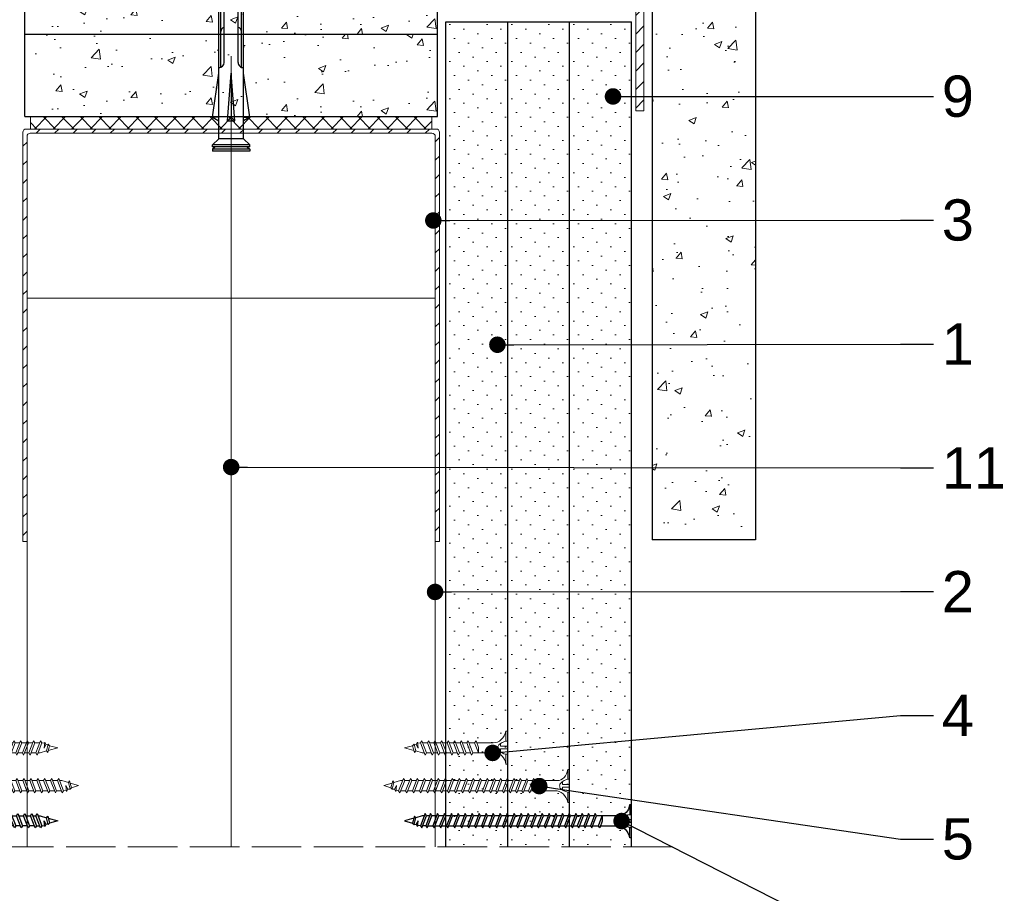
# Model space of a CAD drawing. Header units: millimetres. Extents: x 3099 to 4102, y 555 to 1073.
# Tile 7 of 8: x 3818 to 4056, y 755 to 967. Entities that reach past the tile are written whole.
import ezdxf
from ezdxf import colors
from ezdxf.entities.mleader import LeaderData, LeaderLine
from ezdxf.math import Vec2, Vec3

# ---------------------------------------------------------------- set-up
doc = ezdxf.new("R2010")
doc.units = ezdxf.units.MM
doc.linetypes.add('ACAD_ISO02W100', pattern=[15, 12, -3])
for name, color, linetype, lineweight in [('_ISOVER WELNA', 7, 'BATTING', 9), ('_RIGIPS AKCESORIA', 7, 'Continuous', 18), ('_RIGIPS G-K', 7, 'Continuous', 25), ('_RIGIPS PROFIL', 7, 'Continuous', 18), ('KRESKOWANIE', 7, 'Continuous', 9), ('OPISY', 7, 'Continuous', 9), ('PRZERYWANA', 7, 'ACAD_ISO02W100', 9)]:
    doc.layers.add(name, color=color, linetype=linetype, lineweight=lineweight)
doc.layers.add('_Rigips_Akcesoria', color=7, linetype='Continuous')
doc.styles.get("Standard").update_dxf_attribs({"font": 'arial.ttf'})
doc.linetypes.add('BATTING', pattern='A,0.00254,-2.54,[134,ltypeshp.shx,S=2.54,R=0,X=-2.54,Y=0],-5.08,[134,ltypeshp.shx,S=2.54,R=180,X=2.54,Y=0],-2.54', length=10.16254)

# ---------------------------------------------------------------- blocks, each defined once
blk = doc.blocks.new('UW100x100')
at = {"layer": 'KRESKOWANIE'}
h = blk.add_hatch(dxfattribs=at)
h.set_pattern_fill('ANSI31', color=256, style=0)
h.paths.add_polyline_path([(3263.16, 960.07), (3163.86, 960.07, 0.414214), (3163.06, 959.27), (3163.06, 860.07), (3164.06, 860.07), (3164.06, 958.27, -0.414214), (3164.86, 959.07), (3262.16, 959.07, -0.414214), (3262.96, 958.27), (3262.96, 860.07), (3263.96, 860.07), (3263.96, 959.27, 0.414214)])
for p, q in [((3163.06, 959.27), (3163.06, 860.07)), ((3263.16, 960.07), (3163.86, 960.07)), ((3262.16, 959.07), (3164.86, 959.07)), ((3263.96, 959.27), (3263.96, 860.07)), ((3164.06, 958.27), (3164.06, 860.07)), ((3262.96, 958.27), (3262.96, 860.07)), ((3163.06, 860.07), (3164.06, 860.07)), ((3263.96, 860.07), (3262.96, 860.07))]:
    blk.add_line(p, q)
for centre, start, end in [((3163.86, 959.27), 90, 180), ((3164.86, 958.27), 90, 180), ((3262.16, 958.27), 0, 90), ((3263.16, 959.27), 0, 90)]:
    blk.add_arc(centre, 0.8, start, end)
blk = doc.blocks.new('TN 25')
at = {"layer": '_RIGIPS AKCESORIA'}
for p, q in [((0, -0.84), (0, 7.16)), ((0, 7.16), (0.46, 7.16)), ((0.46, 7.16), (0.46, 4.78)), ((0.46, 4.78), (0, 4.78)), ((8.47, 4.46), (8.79, 5)), ((8.79, 5), (9.93, 2.01)), ((10.1, 4.46), (10.41, 5)), ((10.41, 5), (11.56, 2.01)), ((11.67, 4.46), (11.99, 5)), ((11.99, 5), (13.14, 2.01)), ((13.21, 4.46), (13.52, 5)), ((13.52, 5), (14.67, 2.01)), ((14.8, 4.46), (15.12, 5)), ((15.12, 5), (16.26, 2.01)), ((16.42, 4.46), (16.73, 5)), ((16.73, 5), (17.88, 2.01)), ((17.99, 4.46), (18.31, 5)), ((18.31, 5), (19.45, 2.01)), ((19.68, 4.46), (20, 5)), ((20, 5), (21.14, 2.01)), ((0, 3.5), (1.77, 3.5)), ((0, 2.83), (1.77, 2.83)), ((1.77, 3.5), (1.77, 4.2)), ((1.77, 2.83), (1.77, 2.18)), ((3.02, 4.46), (8.47, 4.46)), ((7.12, 4.46), (7.12, 3.18)), ((8.03, 2.01), (7.12, 4.46)), ((7.12, 3.18), (7.65, 1.53)), ((9.61, 1.51), (8.47, 4.46)), ((9, 4.46), (10.1, 4.46)), ((11.23, 1.51), (10.1, 4.46)), ((10.62, 4.46), (11.67, 4.46)), ((12.81, 1.51), (11.67, 4.46)), ((12.2, 4.46), (13.21, 4.46)), ((14.34, 1.51), (13.21, 4.46)), ((13.73, 4.46), (14.8, 4.46)), ((15.94, 1.51), (14.8, 4.46)), ((15.33, 4.46), (16.42, 4.46)), ((17.55, 1.51), (16.42, 4.46)), ((16.94, 4.46), (17.99, 4.46)), ((19.13, 1.51), (17.99, 4.46)), ((18.52, 4.46), (19.68, 4.46)), ((20.82, 1.51), (19.68, 4.46)), ((20.21, 4.46), (20.7, 4.46)), ((20.7, 4.46), (22.28, 3.98)), ((21.85, 1.83), (21.67, 3.28)), ((21.67, 3.28), (22.14, 2.4)), ((22.14, 2.4), (21.85, 1.83)), ((22.7, 2.36), (22.14, 2.4)), ((22.28, 3.98), (22.56, 4.37)), ((22.7, 2.36), (22.28, 3.98)), ((22.56, 4.37), (23.03, 2.71)), ((23.03, 2.71), (22.7, 2.36)), ((22.71, 3.85), (25, 3.24)), ((25, 3.24), (23.03, 2.71)), ((0.46, 1.64), (0, 1.64)), ((0.46, -0.84), (0.46, 1.64)), ((7.49, 2.01), (3.55, 2.01)), ((7.65, 1.53), (8.03, 2.01)), ((9.41, 2.01), (8.03, 2.01)), ((9.93, 2.01), (9.61, 1.51)), ((11.04, 2.01), (9.93, 2.01)), ((11.56, 2.01), (11.23, 1.51)), ((12.61, 2.01), (11.56, 2.01)), ((13.14, 2.01), (12.81, 1.51)), ((14.15, 2.01), (13.14, 2.01)), ((14.67, 2.01), (14.34, 1.51)), ((15.74, 2.01), (14.67, 2.01)), ((16.26, 2.01), (15.94, 1.51)), ((17.36, 2.01), (16.26, 2.01)), ((17.88, 2.01), (17.55, 1.51)), ((18.93, 2.01), (17.88, 2.01)), ((19.45, 2.01), (19.13, 1.51)), ((19.45, 2.01), (20.62, 2.01)), ((21.14, 2.01), (20.82, 1.51)), ((21.14, 2.01), (21.81, 2.12)), ((0, -0.84), (0.46, -0.84))]:
    blk.add_line(p, q, dxfattribs=at)
for centre, major_axis, ratio, start_param, end_param in [((3.09, 7.67), (0.17, 3.2), 0.826134, 1.773653, 3.180586), ((-0.04, 0.9), (0, 3.93), 0.848176, -0.720942, -0.151112), ((0.59, 4.62), (0, 2.81), 0.848176, 3.475072, 3.862535), ((1.66, 3.18), (0, 0.895), 0.848176, -1.552777, -0.720942), ((1.66, 3.18), (0, 0.895), 0.848176, 3.862535, 4.730408), ((3.37, -1.57), (0.28, 3.57), 0.832181, 0.035984, 1.430787), ((-2.73, 15.91), (0, 14.76), 0.848176, 3.399396, 3.475072)]:
    blk.add_ellipse(centre, major_axis=major_axis, ratio=ratio, start_param=start_param, end_param=end_param, dxfattribs=at)
blk = doc.blocks.new('kolek rozprezny komplet 100')
for p, q in [((350.66, 165.93), (350.76, 167.83)), ((353.75, 167.67), (350.71, 166.88)), ((353.81, 168.77), (350.76, 167.83)), ((353.68, 166.27), (353.81, 168.77)), ((357.41, 168.58), (353.81, 168.77)), ((357.31, 166.68), (357.41, 168.58)), ((359, 168.5), (357.82, 167.89)), ((358.9, 166.6), (359, 168.5)), ((359.8, 168.45), (359, 168.5)), ((359.7, 166.56), (359.8, 168.45)), ((361.4, 168.37), (360.22, 167.77)), ((361.3, 166.47), (361.4, 168.37)), ((362.2, 168.33), (361.4, 168.37)), ((362.1, 166.43), (362.2, 168.33)), ((363.8, 168.24), (362.61, 167.64)), ((363.7, 166.35), (363.8, 168.24)), ((364.6, 168.2), (363.8, 168.24)), ((364.5, 166.31), (364.6, 168.2)), ((366.19, 168.12), (365.01, 167.52)), ((366.09, 166.22), (366.19, 168.12)), ((366.99, 168.08), (366.19, 168.12)), ((366.89, 166.18), (366.99, 168.08)), ((368.59, 167.99), (367.41, 167.39)), ((368.49, 166.1), (368.59, 167.99)), ((369.39, 167.95), (368.59, 167.99)), ((369.29, 166.05), (369.39, 167.95)), ((370.99, 167.87), (369.8, 167.26)), ((370.89, 165.97), (370.99, 167.87)), ((372.59, 167.78), (371.4, 167.18)), ((372.49, 165.89), (372.59, 167.78)), ((373.38, 167.74), (372.59, 167.78)), ((373.28, 165.84), (373.38, 167.74)), ((374.98, 167.66), (373.8, 167.06)), ((374.88, 165.76), (374.98, 167.66)), ((375.78, 167.62), (374.98, 167.66)), ((375.68, 165.72), (375.78, 167.62)), ((377.38, 167.53), (376.2, 166.93)), ((377.28, 165.64), (377.38, 167.53)), ((378.18, 167.49), (377.38, 167.53)), ((378.08, 165.59), (378.18, 167.49)), ((379.78, 167.41), (378.59, 166.8)), ((379.68, 165.51), (379.78, 167.41)), ((448.67, 167.37), (379.77, 167.37)), ((443.47, 168.87), (432.8, 167.37)), ((443.47, 167.37), (443.47, 168.87)), ((443.47, 168.87), (444.34, 167.37)), ((450.17, 168.87), (448.67, 167.37)), ((448.67, 167.37), (448.67, 161.37)), ((450.17, 168.87), (450.17, 159.87)), ((450.67, 168.87), (450.17, 168.87)), ((450.67, 168.87), (450.67, 159.87)), ((450.67, 168.27), (451.17, 168.87)), ((451.17, 168.87), (451.67, 168.87)), ((451.17, 168.87), (451.17, 159.87)), ((451.67, 168.87), (451.67, 159.87)), ((353.15, 165.8), (350.66, 165.93)), ((351.53, 165.88), (352.53, 165.88)), ((352.53, 165.88), (351.53, 162.88)), ((352.53, 165.88), (351.93, 162.88)), ((352.93, 165.88), (351.93, 162.88)), ((352.53, 165.88), (352.9, 166.38)), ((352.93, 165.88), (352.9, 166.38)), ((352.93, 165.88), (354.53, 165.88)), ((354.53, 165.88), (353.53, 162.88)), ((377.24, 165.04), (353.68, 166.27)), ((380.47, 165.47), (353.71, 166.87)), ((354.53, 165.88), (353.93, 162.88)), ((354.93, 165.88), (353.93, 162.88)), ((354.53, 165.88), (354.78, 166.21)), ((354.93, 165.88), (354.91, 166.21)), ((354.93, 165.88), (356.93, 165.88)), ((356.93, 165.88), (355.93, 162.88)), ((356.93, 165.88), (356.33, 162.88)), ((357.33, 165.88), (356.33, 162.88)), ((356.93, 165.88), (357.09, 166.09)), ((357.33, 165.88), (357.32, 166.08)), ((357.33, 165.88), (359.33, 165.88)), ((357.67, 166.06), (357.71, 166.66)), ((359.33, 165.88), (358.33, 162.88)), ((358.47, 166.02), (358.5, 166.62)), ((359.33, 165.88), (358.73, 162.88)), ((359.73, 165.88), (358.73, 162.88)), ((359.33, 165.88), (359.4, 165.97)), ((359.73, 165.88), (359.73, 165.95)), ((359.73, 165.88), (361.24, 165.88)), ((360.07, 165.94), (360.1, 166.54)), ((361.72, 165.85), (360.73, 162.88)), ((360.87, 165.89), (360.9, 166.49)), ((361.73, 165.85), (361.13, 162.88)), ((362.12, 165.83), (361.13, 162.88)), ((362.47, 165.81), (362.5, 166.41)), ((364.08, 165.73), (363.17, 162.98)), ((363.27, 165.77), (363.3, 166.37)), ((364.1, 165.73), (363.56, 163)), ((364.48, 165.71), (363.57, 163)), ((364.86, 165.69), (364.9, 166.28)), ((366.44, 165.6), (365.61, 163.1)), ((365.66, 165.64), (365.69, 166.24)), ((366.48, 165.6), (365.98, 163.12)), ((366.84, 165.58), (366.02, 163.13)), ((367.26, 165.56), (367.29, 166.16)), ((368.8, 165.48), (368.05, 163.23)), ((368.06, 165.52), (368.09, 166.12)), ((368.85, 165.48), (368.41, 163.25)), ((369.19, 165.46), (368.46, 163.25)), ((369.66, 165.43), (369.69, 166.03)), ((370.46, 165.39), (370.49, 165.99)), ((371.16, 165.36), (370.49, 163.36)), ((371.23, 165.35), (370.83, 163.38)), ((371.55, 165.33), (370.9, 163.38)), ((372.05, 165.31), (372.09, 165.91)), ((372.85, 165.27), (372.89, 165.87)), ((373.52, 165.23), (372.94, 163.49)), ((373.6, 165.23), (373.26, 163.51)), ((373.91, 165.21), (373.34, 163.51)), ((374.45, 165.18), (374.48, 165.78)), ((375.25, 165.14), (375.28, 165.74)), ((375.88, 165.11), (375.38, 163.62)), ((375.98, 165.1), (375.68, 163.63)), ((376.27, 165.09), (375.79, 163.64)), ((430.17, 166.07), (379.71, 166.07)), ((431.37, 166.87), (379.75, 166.87)), ((380.47, 166.07), (380.47, 162.67)), ((380.67, 166.07), (380.67, 162.67)), ((380.87, 166.07), (380.87, 162.67)), ((444.34, 165.28), (432.8, 164.37)), ((444.34, 165.28), (443.47, 164.37)), ((444.34, 163.45), (444.34, 165.28)), ((353.15, 162.94), (350.66, 162.81)), ((350.66, 162.81), (350.76, 160.91)), ((351.53, 162.88), (351.57, 162.38)), ((351.57, 162.38), (351.93, 162.88)), ((351.93, 162.88), (353.53, 162.88)), ((353.53, 162.88), (353.56, 162.47)), ((353.64, 162.48), (353.93, 162.88)), ((377.24, 163.7), (353.68, 162.46)), ((353.68, 162.46), (353.81, 159.97)), ((380.47, 163.27), (353.71, 161.87)), ((353.93, 162.88), (355.93, 162.88)), ((355.93, 162.88), (355.95, 162.6)), ((356.14, 162.61), (356.33, 162.88)), ((356.33, 162.88), (358.33, 162.88)), ((357.67, 162.67), (357.71, 162.07)), ((358.33, 162.88), (358.34, 162.72)), ((358.47, 162.72), (358.5, 162.12)), ((358.63, 162.74), (358.73, 162.88)), ((358.73, 162.88), (360.73, 162.88)), ((360.07, 162.8), (360.1, 162.2)), ((360.73, 162.88), (360.73, 162.85)), ((360.87, 162.84), (360.9, 162.24)), ((361.13, 162.88), (361.24, 162.88)), ((361.13, 162.87), (361.13, 162.88)), ((361.3, 162.26), (361.4, 160.37)), ((362.1, 162.3), (362.2, 160.41)), ((362.47, 162.93), (362.5, 162.33)), ((363.27, 162.97), (363.3, 162.37)), ((363.7, 162.39), (363.8, 160.49)), ((364.5, 162.43), (364.6, 160.53)), ((364.86, 163.05), (364.9, 162.45)), ((365.66, 163.09), (365.69, 162.49)), ((366.09, 162.51), (366.19, 160.62)), ((366.89, 162.56), (366.99, 160.66)), ((367.26, 163.18), (367.29, 162.58)), ((368.06, 163.22), (368.09, 162.62)), ((368.49, 162.64), (368.59, 160.74)), ((369.29, 162.68), (369.39, 160.78)), ((369.66, 163.3), (369.69, 162.7)), ((370.46, 163.34), (370.49, 162.74)), ((370.89, 162.77), (370.99, 160.87)), ((372.05, 163.43), (372.09, 162.83)), ((372.49, 162.85), (372.59, 160.95)), ((372.85, 163.47), (372.89, 162.87)), ((373.28, 162.89), (373.38, 160.99)), ((374.45, 163.55), (374.48, 162.95)), ((374.88, 162.97), (374.98, 161.08)), ((375.25, 163.59), (375.28, 163)), ((375.68, 163.02), (375.78, 161.12)), ((377.28, 163.1), (377.38, 161.2)), ((378.08, 164.5), (377.86, 163.87)), ((378.08, 163.14), (378.18, 161.24)), ((379.68, 163.23), (379.78, 161.33)), ((430.17, 162.67), (379.71, 162.67)), ((432.8, 164.37), (443.47, 164.37)), ((444.34, 163.45), (432.8, 164.37)), ((444.34, 163.45), (443.47, 164.37)), ((353.75, 161.07), (350.71, 161.86)), ((353.81, 159.97), (350.76, 160.91)), ((357.41, 160.16), (353.81, 159.97)), ((357.31, 162.05), (357.41, 160.16)), ((359, 160.24), (357.82, 160.84)), ((358.9, 162.14), (359, 160.24)), ((359.8, 160.28), (359, 160.24)), ((359.7, 162.18), (359.8, 160.28)), ((361.4, 160.37), (360.22, 160.97)), ((362.2, 160.41), (361.4, 160.37)), ((363.8, 160.49), (362.61, 161.09)), ((364.6, 160.53), (363.8, 160.49)), ((366.19, 160.62), (365.01, 161.22)), ((366.99, 160.66), (366.19, 160.62)), ((368.59, 160.74), (367.41, 161.35)), ((369.39, 160.78), (368.59, 160.74)), ((370.99, 160.87), (369.8, 161.47)), ((372.59, 160.95), (371.4, 161.55)), ((373.38, 160.99), (372.59, 160.95)), ((374.98, 161.08), (373.8, 161.68)), ((375.78, 161.12), (374.98, 161.08)), ((377.38, 161.2), (376.2, 161.81)), ((378.18, 161.24), (377.38, 161.2)), ((379.78, 161.33), (378.59, 161.93)), ((431.37, 161.87), (379.75, 161.87)), ((448.67, 161.37), (379.77, 161.37)), ((443.47, 159.87), (432.8, 161.37)), ((443.47, 161.37), (443.47, 159.87)), ((443.47, 159.87), (444.34, 161.37)), ((450.17, 159.87), (448.67, 161.37)), ((450.67, 159.87), (450.17, 159.87)), ((450.67, 160.47), (451.17, 159.87)), ((451.17, 159.87), (451.67, 159.87))]:
    blk.add_line(p, q)
for centre, radius, start, end in [((357.68, 168.16), 0.3, 177, 297), ((360.08, 168.03), 0.3, 177, 297), ((362.48, 167.91), 0.3, 177, 297), ((364.87, 167.78), 0.3, 177, 297), ((367.27, 167.66), 0.3, 177, 297), ((369.67, 167.53), 0.3, 177, 297), ((371.27, 167.45), 0.3, 177, 297), ((373.66, 167.32), 0.3, 177, 297), ((376.06, 167.2), 0.3, 177, 297), ((378.46, 167.07), 0.3, 177, 297), ((430.17, 167.37), 1.3, 270, 0), ((353.27, 155.16), 10.85, 99.2038, 121.9083), ((353.65, 165.77), 0.5, 87, 177), ((377.41, 164.38), 0.682, 255.8604, 104.1386), ((422.67, 165.87), 1, 90, 168.463), ((353.27, 173.59), 10.85, 238.0917, 260.7962), ((353.65, 162.96), 0.5, 183, 273), ((422.67, 162.87), 1, 191.537, 270), ((430.17, 161.37), 1.3, 0, 90), ((357.68, 160.58), 0.3, 63, 183), ((360.08, 160.7), 0.3, 63, 183), ((362.48, 160.83), 0.3, 63, 183), ((364.87, 160.95), 0.3, 63, 183), ((367.27, 161.08), 0.3, 63, 183), ((369.67, 161.2), 0.3, 63, 183), ((371.27, 161.29), 0.3, 63, 183), ((373.66, 161.41), 0.3, 63, 183), ((376.06, 161.54), 0.3, 63, 183), ((378.46, 161.66), 0.3, 63, 183)]:
    blk.add_arc(centre, radius, start, end)
blk = doc.blocks.new('KATOWNIK 60x40x2')
at = {"layer": 'KRESKOWANIE'}
h = blk.add_hatch(dxfattribs=at)
h.set_pattern_fill('ANSI31', color=256)
h.paths.add_polyline_path([(3327.91, 5182.56), (3291.91, 5182.56, 0.414214), (3287.91, 5178.56), (3287.91, 5122.56), (3289.91, 5122.56), (3289.91, 5176.56, -0.414214), (3293.91, 5180.56), (3327.91, 5180.56)])
at = {"layer": '_RIGIPS PROFIL'}
for p, q in [((3291.91, 5182.56), (3327.91, 5182.56)), ((3327.91, 5180.56), (3327.91, 5182.56)), ((3287.91, 5178.56), (3287.91, 5122.56)), ((3293.91, 5180.56), (3327.91, 5180.56)), ((3289.91, 5176.56), (3289.91, 5122.56)), ((3287.91, 5122.56), (3289.91, 5122.56))]:
    blk.add_line(p, q, dxfattribs=at)
for centre in [(3291.91, 5178.56), (3293.91, 5176.56)]:
    blk.add_arc(centre, 4, 90, 180, dxfattribs=at)
blk = doc.blocks.new('TN 45')
at = {"layer": '_RIGIPS AKCESORIA'}
for p, q in [((0, -0.84), (0, 7.16)), ((0, 7.16), (0.46, 7.16)), ((0.46, 7.16), (0.46, 4.78)), ((0.46, 4.78), (0, 4.78)), ((8.47, 4.46), (8.79, 5)), ((8.79, 5), (9.93, 2.01)), ((10.1, 4.46), (10.41, 5)), ((10.41, 5), (11.56, 2.01)), ((11.67, 4.46), (11.99, 5)), ((11.99, 5), (13.14, 2.01)), ((13.21, 4.46), (13.52, 5)), ((13.52, 5), (14.67, 2.01)), ((14.8, 4.46), (15.12, 5)), ((15.12, 5), (16.26, 2.01)), ((16.42, 4.46), (16.73, 5)), ((16.73, 5), (17.88, 2.01)), ((17.99, 4.46), (18.31, 5)), ((18.31, 5), (19.45, 2.01)), ((19.68, 4.46), (20, 5)), ((20, 5), (21.14, 2.01)), ((21.37, 4.46), (21.69, 5)), ((21.69, 5), (22.83, 2.01)), ((23.06, 4.46), (23.38, 5)), ((23.38, 5), (24.52, 2.01)), ((24.75, 4.46), (25.07, 5)), ((25.07, 5), (26.21, 2.01)), ((26.44, 4.46), (26.76, 5)), ((26.76, 5), (27.9, 2.01)), ((28.13, 4.46), (28.45, 5)), ((28.45, 5), (29.59, 2.01)), ((29.82, 4.46), (30.14, 5)), ((30.14, 5), (31.28, 2.01)), ((31.51, 4.46), (31.83, 5)), ((31.83, 5), (32.97, 2.01)), ((33.2, 4.46), (33.52, 5)), ((33.52, 5), (34.66, 2.01)), ((34.89, 4.46), (35.21, 5)), ((35.21, 5), (36.35, 2.01)), ((36.58, 4.46), (36.9, 5)), ((36.9, 5), (38.04, 2.01)), ((38.27, 4.46), (38.59, 5)), ((38.59, 5), (39.73, 2.01)), ((39.96, 4.46), (40.28, 5)), ((40.28, 5), (41.42, 2.01)), ((0, 3.5), (1.77, 3.5)), ((0, 2.83), (1.77, 2.83)), ((1.77, 3.5), (1.77, 4.2)), ((1.77, 2.83), (1.77, 2.18)), ((3.02, 4.46), (8.47, 4.46)), ((7.12, 4.46), (7.12, 3.18)), ((8.03, 2.01), (7.12, 4.46)), ((7.12, 3.18), (7.65, 1.53)), ((9.61, 1.51), (8.47, 4.46)), ((9, 4.46), (10.1, 4.46)), ((11.23, 1.51), (10.1, 4.46)), ((10.62, 4.46), (11.67, 4.46)), ((12.81, 1.51), (11.67, 4.46)), ((12.2, 4.46), (13.21, 4.46)), ((14.34, 1.51), (13.21, 4.46)), ((13.73, 4.46), (14.8, 4.46)), ((15.94, 1.51), (14.8, 4.46)), ((15.33, 4.46), (16.42, 4.46)), ((17.55, 1.51), (16.42, 4.46)), ((16.94, 4.46), (17.99, 4.46)), ((19.13, 1.51), (17.99, 4.46)), ((18.52, 4.46), (19.68, 4.46)), ((20.82, 1.51), (19.68, 4.46)), ((20.21, 4.46), (21.37, 4.46)), ((22.51, 1.51), (21.37, 4.46)), ((21.9, 4.46), (23.06, 4.46)), ((24.2, 1.51), (23.06, 4.46)), ((23.59, 4.46), (24.75, 4.46)), ((25.89, 1.51), (24.75, 4.46)), ((25.28, 4.46), (26.44, 4.46)), ((27.58, 1.51), (26.44, 4.46)), ((26.96, 4.46), (28.13, 4.46)), ((29.27, 1.51), (28.13, 4.46)), ((28.65, 4.46), (29.82, 4.46)), ((30.96, 1.51), (29.82, 4.46)), ((30.34, 4.46), (31.51, 4.46)), ((32.65, 1.51), (31.51, 4.46)), ((32.03, 4.46), (33.2, 4.46)), ((34.34, 1.51), (33.2, 4.46)), ((33.72, 4.46), (34.89, 4.46)), ((36.03, 1.51), (34.89, 4.46)), ((35.41, 4.46), (36.58, 4.46)), ((37.72, 1.51), (36.58, 4.46)), ((37.1, 4.46), (38.27, 4.46)), ((39.41, 1.51), (38.27, 4.46)), ((38.79, 4.46), (39.96, 4.46)), ((41.1, 1.51), (39.96, 4.46)), ((40.48, 4.46), (40.98, 4.46)), ((40.98, 4.46), (42.56, 3.98)), ((42.13, 1.83), (41.95, 3.28)), ((41.95, 3.28), (42.42, 2.4)), ((42.42, 2.4), (42.13, 1.83)), ((42.98, 2.36), (42.42, 2.4)), ((42.56, 3.98), (42.84, 4.37)), ((42.98, 2.36), (42.56, 3.98)), ((42.84, 4.37), (43.31, 2.71)), ((43.31, 2.71), (42.98, 2.36)), ((42.99, 3.85), (45, 3.24)), ((45, 3.24), (43.31, 2.71)), ((0.46, 1.64), (0, 1.64)), ((0.46, -0.84), (0.46, 1.64)), ((7.49, 2.01), (3.55, 2.01)), ((7.65, 1.53), (8.03, 2.01)), ((9.41, 2.01), (8.03, 2.01)), ((9.93, 2.01), (9.61, 1.51)), ((11.04, 2.01), (9.93, 2.01)), ((11.56, 2.01), (11.23, 1.51)), ((12.61, 2.01), (11.56, 2.01)), ((13.14, 2.01), (12.81, 1.51)), ((14.15, 2.01), (13.14, 2.01)), ((14.67, 2.01), (14.34, 1.51)), ((15.74, 2.01), (14.67, 2.01)), ((16.26, 2.01), (15.94, 1.51)), ((17.36, 2.01), (16.26, 2.01)), ((17.88, 2.01), (17.55, 1.51)), ((18.93, 2.01), (17.88, 2.01)), ((19.45, 2.01), (19.13, 1.51)), ((19.45, 2.01), (20.62, 2.01)), ((20.62, 2.01), (19.57, 2.01)), ((21.14, 2.01), (20.82, 1.51)), ((21.14, 2.01), (22.31, 2.01)), ((22.31, 2.01), (21.26, 2.01)), ((22.83, 2.01), (22.51, 1.51)), ((22.83, 2.01), (24, 2.01)), ((24, 2.01), (22.95, 2.01)), ((24.52, 2.01), (24.2, 1.51)), ((24.52, 2.01), (25.69, 2.01)), ((25.69, 2.01), (24.64, 2.01)), ((26.21, 2.01), (25.89, 1.51)), ((26.21, 2.01), (27.38, 2.01)), ((27.38, 2.01), (26.33, 2.01)), ((27.9, 2.01), (27.58, 1.51)), ((27.9, 2.01), (29.07, 2.01)), ((29.07, 2.01), (28.02, 2.01)), ((29.59, 2.01), (29.27, 1.51)), ((29.59, 2.01), (30.76, 2.01)), ((30.76, 2.01), (29.71, 2.01)), ((31.28, 2.01), (30.96, 1.51)), ((31.28, 2.01), (32.45, 2.01)), ((32.45, 2.01), (31.4, 2.01)), ((32.97, 2.01), (32.65, 1.51)), ((32.97, 2.01), (34.14, 2.01)), ((34.14, 2.01), (33.09, 2.01)), ((34.66, 2.01), (34.34, 1.51)), ((34.66, 2.01), (35.83, 2.01)), ((35.83, 2.01), (34.78, 2.01)), ((36.35, 2.01), (36.03, 1.51)), ((36.35, 2.01), (37.52, 2.01)), ((37.52, 2.01), (36.47, 2.01)), ((38.04, 2.01), (37.72, 1.51)), ((38.04, 2.01), (39.21, 2.01)), ((39.21, 2.01), (38.16, 2.01)), ((39.73, 2.01), (39.41, 1.51)), ((39.73, 2.01), (40.9, 2.01)), ((41.42, 2.01), (41.1, 1.51)), ((41.42, 2.01), (42.09, 2.12)), ((0, -0.84), (0.46, -0.84))]:
    blk.add_line(p, q, dxfattribs=at)
for centre, major_axis, ratio, start_param, end_param in [((3.09, 7.67), (0.17, 3.2), 0.826134, 1.773653, 3.180586), ((-0.04, 0.9), (0, 3.93), 0.848176, -0.720942, -0.151112), ((0.59, 4.62), (0, 2.81), 0.848176, 3.475072, 3.862535), ((1.66, 3.18), (0, 0.895), 0.848176, -1.552777, -0.720942), ((1.66, 3.18), (0, 0.895), 0.848176, 3.862535, 4.730408), ((3.37, -1.57), (0.28, 3.57), 0.832181, 0.035984, 1.430787), ((-2.73, 15.91), (0, 14.76), 0.848176, 3.399396, 3.475072)]:
    blk.add_ellipse(centre, major_axis=major_axis, ratio=ratio, start_param=start_param, end_param=end_param, dxfattribs=at)
blk = doc.blocks.new('TN 55')
at = {"layer": '_Rigips_Akcesoria'}
for p, q in [((0, -0.84), (0, 7.16)), ((0, 7.16), (0.46, 7.16)), ((0.46, 7.16), (0.46, 4.78)), ((0.46, 4.78), (0, 4.78)), ((8.47, 4.46), (8.79, 5)), ((8.79, 5), (9.93, 2.01)), ((10.1, 4.46), (10.41, 5)), ((10.41, 5), (11.56, 2.01)), ((11.67, 4.46), (11.99, 5)), ((11.99, 5), (13.14, 2.01)), ((13.21, 4.46), (13.52, 5)), ((13.52, 5), (14.67, 2.01)), ((14.8, 4.46), (15.12, 5)), ((15.12, 5), (16.26, 2.01)), ((16.42, 4.46), (16.73, 5)), ((16.73, 5), (17.88, 2.01)), ((17.99, 4.46), (18.31, 5)), ((18.31, 5), (19.45, 2.01)), ((19.68, 4.46), (20, 5)), ((20, 5), (21.14, 2.01)), ((21.37, 4.46), (21.69, 5)), ((21.69, 5), (22.83, 2.01)), ((23.06, 4.46), (23.38, 5)), ((23.38, 5), (24.52, 2.01)), ((24.75, 4.46), (25.07, 5)), ((25.07, 5), (26.21, 2.01)), ((26.44, 4.46), (26.76, 5)), ((26.76, 5), (27.9, 2.01)), ((28.13, 4.46), (28.45, 5)), ((28.45, 5), (29.59, 2.01)), ((29.82, 4.46), (30.14, 5)), ((30.14, 5), (31.28, 2.01)), ((31.51, 4.46), (31.83, 5)), ((31.83, 5), (32.97, 2.01)), ((33.2, 4.46), (33.52, 5)), ((33.52, 5), (34.66, 2.01)), ((34.89, 4.46), (35.21, 5)), ((35.21, 5), (36.35, 2.01)), ((36.58, 4.46), (36.9, 5)), ((36.9, 5), (38.04, 2.01)), ((38.27, 4.46), (38.59, 5)), ((38.59, 5), (39.73, 2.01)), ((39.96, 4.46), (40.28, 5)), ((40.28, 5), (41.42, 2.01)), ((41.65, 4.46), (41.97, 5)), ((41.97, 5), (43.11, 2.01)), ((43.34, 4.46), (43.66, 5)), ((43.66, 5), (44.8, 2.01)), ((45.03, 4.46), (45.35, 5)), ((45.35, 5), (46.49, 2.01)), ((46.72, 4.46), (47.04, 5)), ((47.04, 5), (48.18, 2.01)), ((48.41, 4.46), (48.73, 5)), ((48.73, 5), (49.87, 2.01)), ((49.68, 4.46), (50, 5)), ((50, 5), (51.14, 2.01)), ((0, 3.5), (1.77, 3.5)), ((0, 2.83), (1.77, 2.83)), ((1.77, 3.5), (1.77, 4.2)), ((1.77, 2.83), (1.77, 2.18)), ((3.02, 4.46), (8.47, 4.46)), ((7.12, 4.46), (7.12, 3.18)), ((8.03, 2.01), (7.12, 4.46)), ((7.12, 3.18), (7.65, 1.53)), ((9.61, 1.51), (8.47, 4.46)), ((9, 4.46), (10.1, 4.46)), ((11.23, 1.51), (10.1, 4.46)), ((10.62, 4.46), (11.67, 4.46)), ((12.81, 1.51), (11.67, 4.46)), ((12.2, 4.46), (13.21, 4.46)), ((14.34, 1.51), (13.21, 4.46)), ((13.73, 4.46), (14.8, 4.46)), ((15.94, 1.51), (14.8, 4.46)), ((15.33, 4.46), (16.42, 4.46)), ((17.55, 1.51), (16.42, 4.46)), ((16.94, 4.46), (17.99, 4.46)), ((19.13, 1.51), (17.99, 4.46)), ((18.52, 4.46), (19.68, 4.46)), ((20.82, 1.51), (19.68, 4.46)), ((20.21, 4.46), (21.37, 4.46)), ((22.51, 1.51), (21.37, 4.46)), ((21.9, 4.46), (23.06, 4.46)), ((24.2, 1.51), (23.06, 4.46)), ((23.59, 4.46), (24.75, 4.46)), ((25.89, 1.51), (24.75, 4.46)), ((25.28, 4.46), (26.44, 4.46)), ((27.58, 1.51), (26.44, 4.46)), ((26.96, 4.46), (28.13, 4.46)), ((29.27, 1.51), (28.13, 4.46)), ((28.65, 4.46), (29.82, 4.46)), ((30.96, 1.51), (29.82, 4.46)), ((30.34, 4.46), (31.51, 4.46)), ((32.65, 1.51), (31.51, 4.46)), ((32.03, 4.46), (33.2, 4.46)), ((34.34, 1.51), (33.2, 4.46)), ((33.72, 4.46), (34.89, 4.46)), ((36.03, 1.51), (34.89, 4.46)), ((35.41, 4.46), (36.58, 4.46)), ((37.72, 1.51), (36.58, 4.46)), ((37.1, 4.46), (38.27, 4.46)), ((39.41, 1.51), (38.27, 4.46)), ((38.79, 4.46), (39.96, 4.46)), ((41.1, 1.51), (39.96, 4.46)), ((40.48, 4.46), (41.65, 4.46)), ((42.79, 1.51), (41.65, 4.46)), ((42.17, 4.46), (43.34, 4.46)), ((44.48, 1.51), (43.34, 4.46)), ((43.86, 4.46), (45.03, 4.46)), ((46.17, 1.51), (45.03, 4.46)), ((45.55, 4.46), (46.72, 4.46)), ((47.86, 1.51), (46.72, 4.46)), ((47.24, 4.46), (48.41, 4.46)), ((49.55, 1.51), (48.41, 4.46)), ((48.93, 4.46), (49.68, 4.46)), ((50.82, 1.51), (49.68, 4.46)), ((50.21, 4.46), (50.7, 4.46)), ((50.7, 4.46), (52.28, 3.98)), ((51.85, 1.83), (51.67, 3.28)), ((51.67, 3.28), (52.14, 2.4)), ((52.14, 2.4), (51.85, 1.83)), ((52.7, 2.36), (52.14, 2.4)), ((52.28, 3.98), (52.56, 4.37)), ((52.7, 2.36), (52.28, 3.98)), ((52.56, 4.37), (53.03, 2.71)), ((53.03, 2.71), (52.7, 2.36)), ((52.71, 3.85), (55, 3.24)), ((55, 3.24), (53.03, 2.71)), ((0.46, 1.64), (0, 1.64)), ((0.46, -0.84), (0.46, 1.64)), ((7.49, 2.01), (3.55, 2.01)), ((7.65, 1.53), (8.03, 2.01)), ((9.41, 2.01), (8.03, 2.01)), ((9.93, 2.01), (9.61, 1.51)), ((11.04, 2.01), (9.93, 2.01)), ((11.56, 2.01), (11.23, 1.51)), ((12.61, 2.01), (11.56, 2.01)), ((13.14, 2.01), (12.81, 1.51)), ((14.15, 2.01), (13.14, 2.01)), ((14.67, 2.01), (14.34, 1.51)), ((15.74, 2.01), (14.67, 2.01)), ((16.26, 2.01), (15.94, 1.51)), ((17.36, 2.01), (16.26, 2.01)), ((17.88, 2.01), (17.55, 1.51)), ((18.93, 2.01), (17.88, 2.01)), ((19.45, 2.01), (19.13, 1.51)), ((20.62, 2.01), (19.45, 2.01)), ((21.14, 2.01), (20.82, 1.51)), ((22.31, 2.01), (21.14, 2.01)), ((22.83, 2.01), (22.51, 1.51)), ((24, 2.01), (22.83, 2.01)), ((24.52, 2.01), (24.2, 1.51)), ((25.69, 2.01), (24.52, 2.01)), ((26.21, 2.01), (25.89, 1.51)), ((27.38, 2.01), (26.21, 2.01)), ((27.9, 2.01), (27.58, 1.51)), ((29.07, 2.01), (27.9, 2.01)), ((29.59, 2.01), (29.27, 1.51)), ((30.76, 2.01), (29.59, 2.01)), ((31.28, 2.01), (30.96, 1.51)), ((32.45, 2.01), (31.28, 2.01)), ((32.97, 2.01), (32.65, 1.51)), ((34.14, 2.01), (32.97, 2.01)), ((34.66, 2.01), (34.34, 1.51)), ((35.83, 2.01), (34.66, 2.01)), ((36.35, 2.01), (36.03, 1.51)), ((37.52, 2.01), (36.35, 2.01)), ((38.04, 2.01), (37.72, 1.51)), ((39.21, 2.01), (38.04, 2.01)), ((39.73, 2.01), (39.41, 1.51)), ((40.9, 2.01), (39.73, 2.01)), ((41.42, 2.01), (41.1, 1.51)), ((42.59, 2.01), (41.42, 2.01)), ((43.11, 2.01), (42.79, 1.51)), ((44.28, 2.01), (43.11, 2.01)), ((44.8, 2.01), (44.48, 1.51)), ((45.97, 2.01), (44.8, 2.01)), ((46.49, 2.01), (46.17, 1.51)), ((47.66, 2.01), (46.49, 2.01)), ((48.18, 2.01), (47.86, 1.51)), ((49.35, 2.01), (48.18, 2.01)), ((49.87, 2.01), (49.55, 1.51)), ((49.87, 2.01), (50.62, 2.01)), ((51.14, 2.01), (50.82, 1.51)), ((51.14, 2.01), (51.81, 2.12)), ((0, -0.84), (0.46, -0.84))]:
    blk.add_line(p, q, dxfattribs=at)
for centre, major_axis, ratio, start_param, end_param in [((3.09, 7.67), (0.17, 3.2), 0.826134, 1.773653, 3.180586), ((-0.04, 0.9), (0, 3.93), 0.848176, -0.720942, -0.151112), ((0.59, 4.62), (0, 2.81), 0.848176, 3.475072, 3.862535), ((1.66, 3.18), (0, 0.895), 0.848176, -1.552777, -0.720942), ((1.66, 3.18), (0, 0.895), 0.848176, 3.862535, 4.730408), ((3.37, -1.57), (0.28, 3.57), 0.832181, 0.035984, 1.430787), ((-2.73, 15.91), (0, 14.76), 0.848176, 3.399396, 3.475072)]:
    blk.add_ellipse(centre, major_axis=major_axis, ratio=ratio, start_param=start_param, end_param=end_param, dxfattribs=at)
blk = doc.blocks.new('_Dot')
at = {"color": 0, "linetype": 'ByBlock', "lineweight": -2}
blk.add_line((-0.5, 0), (-1, 0), dxfattribs=at)
at = {"color": 0, "linetype": 'ByBlock', "const_width": 0.5}
blk.add_lwpolyline([(-0.25, 0, 1), (0.25, 0, 1)], format="xyb", close=True, dxfattribs=at)

msp = doc.modelspace()

# ---------------------------------------------------------------- hatches: boundary and pattern name
at = {"layer": 'KRESKOWANIE'}
h = msp.add_hatch(dxfattribs=at)
h.set_pattern_fill('AR-CONC', color=256, scale=0.1, style=0)
h.set_pattern_definition([(50, (613.262, 0), (18.21847, -1.59391), [1.905, -20.955]), (355, (613.262, 0), (-3.52428, 19.10566), [1.524, -16.764]), (100.451, (614.78, -0.133), (14.69425, 17.51167), [1.619, -17.809]), (46.1842, (613.262, 5.08), (27.1079, -4.20423), [2.8575, -31.4325]), (96.6356, (615.521, 4.73), (23.74042, 24.74256), [2.4285, -26.7135]), (351.184, (613.262, 5.08), (23.74046, 24.74251), [2.286, -25.146]), (21, (615.802, 3.81), (15.16149, -10.22655), [1.905, -20.955]), (326, (615.802, 3.81), (6.1802, 18.4188), [1.524, -16.764]), (71.4514, (617.066, 2.958), (21.34165, 8.19229), [1.619, -17.809]), (37.5, (613.2624, 0), (0.30886, 8.455504), [0, -16.5608, 0, -17.018, 0, -16.8275]), (7.5, (613.262, 0), (6.681966, 10.018057), [0, -9.7028, 0, -16.1798, 0, -6.4135]), (327.5, (607.598, 0), (13.55906, -0.572874), [0, -6.35, 0, -19.812, 0, -26.289]), (317.5, (605.058, 0), (14.81292, 2.54265), [0, -8.255, 0, -13.1572, 0, -18.669])])
h.paths.add_polyline_path([(3995.989, 1000.518), (3970.989, 1000.518), (3970.989, 840.518), (3995.989, 840.518)])
h = msp.add_hatch(dxfattribs=at)
h.set_pattern_fill('AR-CONC', color=256, scale=0.1, style=0)
h.set_pattern_definition([(50, (940.214, 0), (18.21847, -1.59391), [1.905, -20.955]), (355, (940.214, 0), (-3.52434, 19.10568), [1.524, -16.76406]), (100.45144, (941.732, -0.133), (14.69412, 17.51178), [1.619, -17.80902]), (46.1842, (940.214, 5.08), (27.1079, -4.20423), [2.8575, -31.4325]), (96.6356, (942.473, 4.73), (23.74041, 24.74261), [2.4285, -26.71356]), (351.1842, (940.214, 5.08), (23.74041, 24.7426), [2.286, -25.14597]), (21, (942.754, 3.81), (15.16144, -10.22652), [1.905, -20.955]), (326, (942.754, 3.81), (6.1802, 18.4188), [1.524, -16.764]), (71.45144, (944.017, 2.958), (21.34164, 8.19228), [1.619, -17.80899]), (37.5, (940.214, 0), (0.30886, 8.455504), [0, -16.5608, 0, -17.018, 0, -16.8275]), (7.5, (940.214, 0), (6.681966, 10.018057), [0, -9.7028, 0, -16.1798, 0, -6.4135]), (327.5, (934.55, 0), (13.55906, -0.572874), [0, -6.35, 0, -19.812, 0, -26.289]), (317.5, (932.01, 0), (14.81292, 2.54265), [0, -8.255, 0, -13.1572, 0, -18.669])])
h.paths.add_polyline_path([(3918.989, 983.068), (3818.989, 983.068), (3818.989, 963.068), (3918.989, 963.068)])
h = msp.add_hatch(dxfattribs=at)
h.set_pattern_fill('DOTS', color=256, scale=2, angle=225, style=0)
h.set_pattern_definition([(225, (406.2267, -9e-13), (1.122532, -3.367596), [0, -3.175])])
h.paths.add_polyline_path([(3935.989, 966.068), (3920.989, 966.068), (3920.989, 766.068), (3935.989, 766.068)])
h = msp.add_hatch(dxfattribs=at)
h.set_pattern_fill('DOTS', color=256, scale=2, angle=225, style=0)
h.set_pattern_definition([(225, (421.2267, 2e-12), (1.122532, -3.367596), [0, -3.175])])
h.paths.add_polyline_path([(3950.989, 966.068), (3935.989, 966.068), (3935.989, 766.068), (3950.989, 766.068)])
h = msp.add_hatch(dxfattribs=at)
h.set_pattern_fill('DOTS', color=256, scale=2, angle=225, style=0)
h.set_pattern_definition([(225, (436.2267, 5e-12), (1.122532, -3.367596), [0, -3.175])])
h.paths.add_polyline_path([(3965.989, 966.068), (3950.989, 966.068), (3950.989, 766.068), (3965.989, 766.068)])
h = msp.add_hatch(dxfattribs=at)
h.set_pattern_fill('AR-CONC', color=256, scale=0.1, style=0)
h.set_pattern_definition([(50, (940.214, -20), (18.21847, -1.59391), [1.905, -20.955]), (355, (940.214, -20), (-3.52434, 19.10568), [1.524, -16.76406]), (100.45144, (941.732, -20.133), (14.69412, 17.51178), [1.619, -17.80902]), (46.1842, (940.214, -14.92), (27.1079, -4.20423), [2.8575, -31.4325]), (96.6356, (942.473, -15.27), (23.74041, 24.74261), [2.4285, -26.71356]), (351.1842, (940.214, -14.92), (23.74041, 24.7426), [2.286, -25.14597]), (21, (942.754, -16.19), (15.16144, -10.22652), [1.905, -20.955]), (326, (942.754, -16.19), (6.1802, 18.4188), [1.524, -16.764]), (71.45144, (944.017, -17.042), (21.34164, 8.19228), [1.619, -17.80899]), (37.5, (940.214, -20), (0.30886, 8.455504), [0, -16.5608, 0, -17.018, 0, -16.8275]), (7.5, (940.214, -20), (6.681966, 10.018057), [0, -9.7028, 0, -16.1798, 0, -6.4135]), (327.5, (934.55, -20), (13.55906, -0.572874), [0, -6.35, 0, -19.812, 0, -26.289]), (317.5, (932.01, -20), (14.81292, 2.54265), [0, -8.255, 0, -13.1572, 0, -18.669])])
h.paths.add_polyline_path([(3918.989, 963.068), (3818.989, 963.068), (3818.989, 943.068), (3918.989, 943.068)])
h = msp.add_hatch(dxfattribs=at)
h.set_pattern_fill('ANSI37', color=256, angle=270, style=0)
h.set_pattern_definition([(315, (5819.7637, 2377.1966), (2.245064, 2.245064), []), (45, (5819.7637, 2377.1966), (-2.245064, 2.245064), [])])
h.paths.add_polyline_path([(3820.389, 940.068), (3917.589, 940.068), (3917.589, 943.068), (3820.389, 943.068)])

# ---------------------------------------------------------------- linework, layer by layer
at = {"layer": '_ISOVER WELNA', "ltscale": 4.8}
msp.add_line((3868.989, 766.068), (3868.989, 957.718), dxfattribs=at)
at = {"layer": '_RIGIPS G-K'}
for p, q in [((3818.989, 943.068), (3818.989, 1003.068)), ((3918.989, 943.068), (3918.989, 1003.068)), ((3970.989, 1000.518), (3970.989, 840.518)), ((3995.989, 1000.518), (3995.989, 840.518)), ((3920.989, 766.068), (3920.989, 966.068)), ((3920.989, 966.068), (3965.989, 966.068)), ((3935.989, 766.068), (3935.989, 966.068)), ((3950.989, 766.068), (3950.989, 966.068)), ((3965.989, 766.068), (3965.989, 966.068)), ((3818.989, 963.068), (3918.989, 963.068)), ((3818.989, 943.068), (3918.989, 943.068)), ((3995.989, 840.518), (3970.989, 840.518))]:
    msp.add_line(p, q, dxfattribs=at)
at = {"layer": '_RIGIPS PROFIL', "lineweight": 9}
for p, q in [((3819.589, 766.068), (3819.589, 919.068)), ((3918.389, 766.068), (3918.389, 919.068)), ((3819.589, 899.068), (3918.389, 899.068))]:
    msp.add_line(p, q, dxfattribs=at)
at = {"layer": 'KRESKOWANIE'}
for p, q in [((3820.389, 940.068), (3820.389, 943.068)), ((3917.589, 940.068), (3917.589, 943.068))]:
    msp.add_line(p, q, dxfattribs=at)
at = {"layer": 'PRZERYWANA'}
msp.add_line((3975.989, 766.068), (3761.989, 766.068), dxfattribs=at)

# ---------------------------------------------------------------- block references
at = {"rotation": 270}
msp.add_blockref('kolek rozprezny komplet 100', (3704.621, 1386.392), dxfattribs=at)
for name, p in [('TN 45', (3786.989, 777.682)), ('TN 55', (3771.989, 769.146))]:
    msp.add_blockref(name, p)
at = {"xscale": -1}
for name, p in [('TN 45', (3950.989, 777.682)), ('TN 55', (3965.989, 769.146))]:
    msp.add_blockref(name, p, dxfattribs=at)
at = {"layer": '_RIGIPS AKCESORIA', "xscale": -1, "rotation": 180}
msp.add_blockref('TN 25', (3801.989, 793.311), dxfattribs=at)
at = {"layer": '_RIGIPS AKCESORIA', "rotation": 180}
msp.add_blockref('TN 25', (3935.989, 793.311), dxfattribs=at)
at = {"layer": '_RIGIPS PROFIL'}
msp.add_blockref('KATOWNIK 60x40x2', (679.082, -4178.045), dxfattribs=at)
at = {"layer": 'KRESKOWANIE'}
msp.add_blockref('UW100x100', (655.476, -20), dxfattribs=at)

# ---------------------------------------------------------------- leaders
at = {"layer": 'OPISY'}
ml = msp.add_multileader_mtext('Standard', dxfattribs=at)
ml.set_content('9', color=256)
ml.set_leader_properties()
ml.set_arrow_properties(name='DOT')
ml.build(insert=Vec2(0, 0))
ctx = ml.context
ctx.base_point, ctx.char_height, ctx.plane_origin = Vec3(4039.141, 947.938), 10, Vec3(3942.847, 1019.768)
notes = []
notes.append((ctx, [(0, (1, 1, 0), (4031.141, 947.938), (1, 0), 8, [(0, [(3961.489, 947.966)], 0, [])])]))
ctx.mtext.insert, ctx.mtext.flow_direction = Vec3(4041.141, 953.023), 5
ml = msp.add_multileader_mtext('Standard', dxfattribs=at)
ml.set_content('3', color=256)
ml.set_leader_properties()
ml.set_arrow_properties(name='DOT')
ml.build(insert=Vec2(0, 0))
ctx = ml.context
ctx.base_point, ctx.char_height, ctx.plane_origin = Vec3(4039.141, 917.938), 10, Vec3(3942.847, 989.768)
notes.append((ctx, [(0, (1, 1, 0), (4031.141, 917.938), (1, 0), 8, [(0, [(3917.963, 917.903)], 0, [])])]))
ctx.mtext.insert, ctx.mtext.flow_direction = Vec3(4041.141, 923.027), 5
ml = msp.add_multileader_mtext('Standard', dxfattribs=at)
ml.set_content('1', color=256)
ml.set_leader_properties()
ml.set_arrow_properties(name='DOT')
ml.build(insert=Vec2(0, 0))
ctx = ml.context
ctx.base_point, ctx.char_height, ctx.plane_origin = Vec3(4039.141, 887.938), 10, Vec3(3942.847, 959.768)
notes.append((ctx, [(0, (1, 1, 0), (4031.141, 887.938), (1, 0), 8, [(0, [(3933.489, 887.784)], 0, [])])]))
ctx.mtext.insert, ctx.mtext.flow_direction = Vec3(4041.141, 892.938), 5
ml = msp.add_multileader_mtext('Standard', dxfattribs=at)
ml.set_content('11', color=256)
ml.set_leader_properties()
ml.set_arrow_properties(name='DOT')
ml.build(insert=Vec2(0, 0))
ctx = ml.context
ctx.base_point, ctx.char_height, ctx.plane_origin = Vec3(4039.141, 857.938), 10, Vec3(3942.847, 929.768)
notes.append((ctx, [(0, (1, 1, 0), (4031.141, 857.938), (1, 0), 8, [(0, [(3868.989, 858.132)], 0, [])])]))
ctx.mtext.insert, ctx.mtext.flow_direction = Vec3(4041.141, 862.938), 5
ml = msp.add_multileader_mtext('Standard', dxfattribs=at)
ml.set_content('2', color=256)
ml.set_leader_properties()
ml.set_arrow_properties(name='DOT')
ml.build(insert=Vec2(0, 0))
ctx = ml.context
ctx.base_point, ctx.char_height, ctx.plane_origin = Vec3(4039.141, 827.938), 10, Vec3(3942.847, 899.768)
notes.append((ctx, [(0, (1, 1, 0), (4031.141, 827.938), (1, 0), 8, [(0, [(3918.389, 827.867)], 0, [])])]))
ctx.mtext.insert, ctx.mtext.flow_direction = Vec3(4041.141, 832.938), 5
ml = msp.add_multileader_mtext('Standard', dxfattribs=at)
ml.set_content('4', color=256)
ml.set_leader_properties()
ml.set_arrow_properties(name='DOT')
ml.build(insert=Vec2(0, 0))
ctx = ml.context
ctx.base_point, ctx.char_height, ctx.plane_origin = Vec3(4039.141, 797.938), 10, Vec3(3942.847, 869.768)
notes.append((ctx, [(0, (1, 1, 0), (4031.141, 797.938), (1, 0), 8, [(0, [(3932.331, 788.847)], 0, [])])]))
ctx.mtext.insert, ctx.mtext.flow_direction = Vec3(4041.141, 802.938), 5
ml = msp.add_multileader_mtext('Standard', dxfattribs=at)
ml.set_content('5', color=256)
ml.set_leader_properties()
ml.set_arrow_properties(name='DOT')
ml.build(insert=Vec2(0, 0))
ctx = ml.context
ctx.base_point, ctx.char_height, ctx.plane_origin = Vec3(4039.141, 767.938), 10, Vec3(3942.847, 839.768)
notes.append((ctx, [(0, (1, 1, 0), (4031.141, 767.938), (1, 0), 8, [(0, [(3943.63, 780.813)], 0, [])])]))
ctx.mtext.insert, ctx.mtext.flow_direction = Vec3(4041.141, 773.023), 5
ml = msp.add_multileader_mtext('Standard', dxfattribs=at)
ml.set_content('6', color=256)
ml.set_leader_properties()
ml.set_arrow_properties(name='DOT')
ml.build(insert=Vec2(0, 0))
ctx = ml.context
ctx.base_point, ctx.char_height, ctx.plane_origin = Vec3(4039.141, 737.938), 10, Vec3(3942.847, 809.768)
notes.append((ctx, [(0, (1, 1, 0), (4031.141, 737.938), (1, 0), 8, [(0, [(3963.568, 772.341)], 0, [])])]))
ctx.mtext.insert, ctx.mtext.flow_direction = Vec3(4041.141, 743.023), 5
for ctx, leaders in notes:
    for number, flags, end, landing, length, lines in leaders:
        leader = LeaderData()
        leader.index, (leader.has_last_leader_line, leader.has_dogleg_vector, leader.attachment_direction) = number, flags
        leader.last_leader_point, leader.dogleg_vector, leader.dogleg_length = Vec3(end), Vec3(landing), length
        for number, points, colour, breaks in lines:
            line = LeaderLine()
            line.index, line.vertices, line.color, line.breaks = number, Vec3.list(points), colors.encode_raw_color(colour), breaks
            leader.lines.append(line)
        ctx.leaders.append(leader)

doc.saveas('drawing.dxf')
